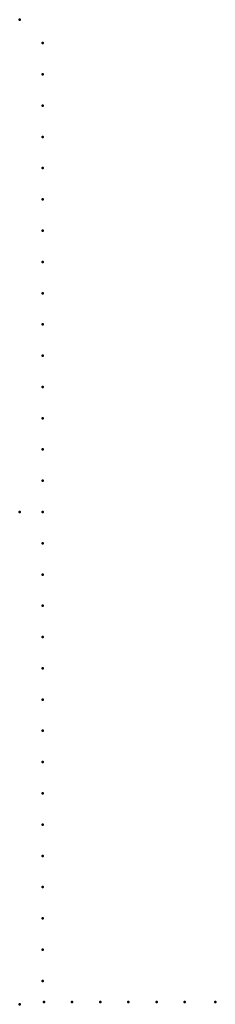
# Model space of a CAD drawing. Header units: millimetres. Extents: x 0 to 238, y -600 to 600.
import ezdxf

# ---------------------------------------------------------------- set-up
doc = ezdxf.new("R2010")
doc.units = ezdxf.units.MM
doc.layers.add('ConnectionPoints', color=7, linetype='Continuous', lineweight=50)

msp = doc.modelspace()

# ---------------------------------------------------------------- linework, layer by layer
at = {"layer": 'ConnectionPoints'}
for p in [(0, 600, 70), (28, 571.5, 70), (28, 533.4, 70), (28, 495.3, 70), (28, 457.2, 70), (28, 419.1, 70), (28, 381, 70), (28, 342.9, 70), (28, 304.8, 70), (28, 266.7, 70), (28, 228.6, 70), (28, 190.5, 70), (28, 152.4, 70), (28, 114.3, 70), (28, 76.2, 70), (28, 38.1, 70), (0, 0), (0, 0, 70), (0, 0, 70), (0, 0, 70), (28, 0, 70), (28, -38.1, 70), (28, -76.2, 70), (28, -114.3, 70), (28, -152.4, 70), (28, -190.5, 70), (28, -228.6, 70), (28, -266.7, 70), (28, -304.8, 70), (28, -342.9, 70), (28, -381, 70), (28, -419.1, 70), (28, -457.2, 70), (28, -495.3, 70), (28, -533.4, 70), (28, -571.5, 70), (0, -600, 70), (29.5, -597, 70), (63.83, -597, 70), (98.16, -597, 70), (132.49, -597, 70), (166.82, -597, 70), (201.15, -597, 70), (238.5, -597, 70)]:
    msp.add_point(p, dxfattribs=at)
at = {"layer": 'ConnectionPoints', "extrusion": (0, 1.22465e-16, -1)}
for p in [(28, 571.5, 70), (28, 533.4, 70), (28, 495.3, 70), (28, 457.2, 70), (28, 419.1, 70), (28, 381, 70), (28, 342.9, 70), (28, 304.8, 70), (28, 266.7, 70), (28, 228.6, 70), (28, 190.5, 70), (28, 152.4, 70), (28, 114.3, 70), (28, 76.2, 70), (28, 38.1, 70), (0, 0, 70), (0, 0, 70), (28, 0, 70), (28, -38.1, 70), (28, -76.2, 70), (28, -114.3, 70), (28, -152.4, 70), (28, -190.5, 70), (28, -228.6, 70), (28, -266.7, 70), (28, -304.8, 70), (28, -342.9, 70), (28, -381, 70), (28, -419.1, 70), (28, -457.2, 70), (28, -495.3, 70), (28, -533.4, 70), (28, -571.5, 70), (29.5, -597, 70), (63.83, -597, 70), (98.16, -597, 70), (132.49, -597, 70), (166.82, -597, 70), (201.15, -597, 70), (238.5, -597, 70)]:
    msp.add_point(p, dxfattribs=at)
at = {"layer": 'ConnectionPoints', "extrusion": (-1.49976e-32, -1.22465e-16, -1)}
msp.add_point((0, 0), dxfattribs=at)

doc.saveas('drawing.dxf')
